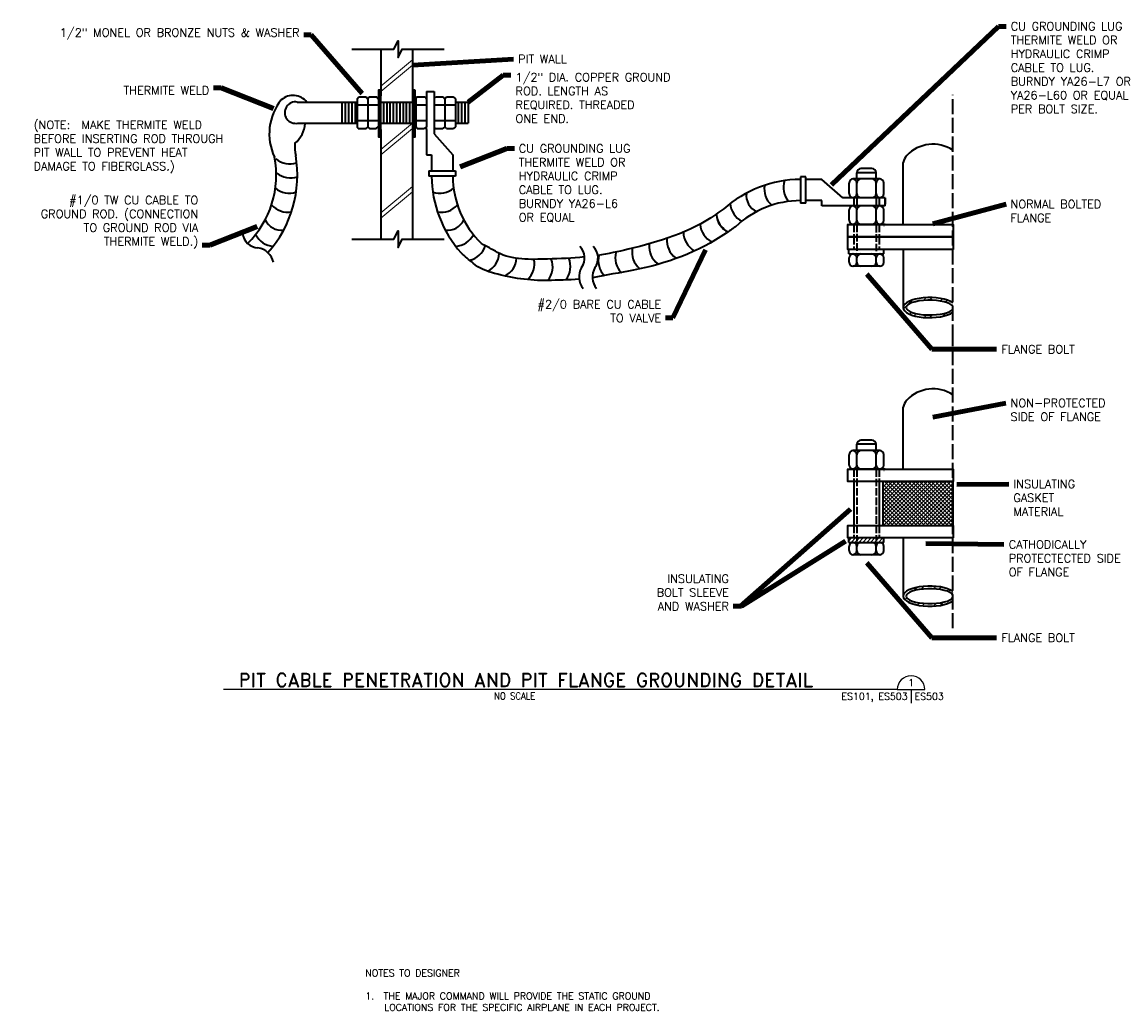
# Model space of a CAD drawing. Extents: x -524 to 247, y -164 to 426.
# Tile 3 of 7: x -101 to 119, y -164 to 33. Entities that reach past the tile are written whole.
import ezdxf
from ezdxf.enums import TextEntityAlignment as Align

# ---------------------------------------------------------------- set-up
doc = ezdxf.new("R2010")
doc.units = 0
doc.header["$MEASUREMENT"] = 0
doc.linetypes.add('ACAD_ISO02W100', pattern=[15, 12, -3])
for name, color, linetype, lineweight in [('E-Anno-Patt', 152, 'Continuous', 18), ('E-Anno-Text', 53, 'Continuous', 25), ('E-Detl-Grph', 33, 'Continuous', 35)]:
    doc.layers.add(name, color=color, linetype=linetype, lineweight=lineweight)
doc.styles.add('bord', font='romand.shx')
doc.styles.add('NOTES', font='romans.shx')
doc.dimstyles.new('EARCH', dxfattribs={"dimtxt": 0.125, "dimasz": 0.125, "dimexe": 0.0625, "dimexo": 0.0625, "dimgap": 0.0625, "dimtad": 1, "dimdec": 4, "dimzin": 3, "dimdsep": 46, "dimlunit": 4, "dimtxsty": 'NOTES', "dimcen": 0.09, "dimclrd": 256, "dimclre": 256, "dimadec": 0, "dimazin": 0, "dimtfac": 0.75, "dimtdec": 4, "dimtmove": 1, "dimatfit": 3, "dimfxl": 0, "dimfrac": 1, "dimtolj": 1, "dimtzin": 3, "dimlwd": 18, "dimlwe": 18, "dimarcsym": 0})
pattern_1 = [(45, (0, 0), (-1.75009, 1.75009), []), (45, (1.1667, 0), (-1.75009, 1.75009), [])]

# ---------------------------------------------------------------- blocks, each defined once
blk = doc.blocks.new('cutsymb_1')
for p, q in [((-0.25, 0), (0.25, 0)), ((0, 0), (0, -0.25))]:
    blk.add_line(p, q)
blk.add_arc((0, 0), 0.25, 0, 180)
at = {"lineweight": 35, "style": 'NOTES'}
blk.add_attdef('DETAIL', text='', height=0.125, dxfattribs=at).set_placement((0, 0.125), align=Align.MIDDLE_CENTER)
blk.add_attdef('CUTON', text='', height=0.125, dxfattribs=at).set_placement((-0.0625, -0.125), align=Align.MIDDLE_RIGHT)
blk.add_attdef('FOUNDON', text='', height=0.125, dxfattribs=at).set_placement((0.0625, -0.125), align=Align.MIDDLE_LEFT)

msp = doc.modelspace()

# ---------------------------------------------------------------- hatches: boundary and pattern name
at = {"layer": 'E-Anno-Patt'}
h = msp.add_hatch(dxfattribs=at)
h.set_pattern_fill('ANSI32', color=256, style=0)
h.set_pattern_definition(pattern_1)
edge = h.paths.add_edge_path(flags=16)
edge.add_ellipse((80.17066, -23.99037), major_axis=(-4.6994, 0.00202), ratio=0.313594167, start_angle=-171.1291229, end_angle=171.1445879, ccw=False)
edge.add_line((84.81395, -23.76511), (84.81395, -23.05201))
edge.add_ellipse((80.17066, -23.99037), major_axis=(-5.2516, 0), ratio=0.382471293, start_angle=207.8510259, end_angle=512.1489741)
edge.add_line((84.81395, -24.92873), (84.81395, -24.21923))
h = msp.add_hatch(dxfattribs=at)
h.set_pattern_fill('ANSI37', color=256, style=0)
h.set_pattern_definition([(45, (0, 0), (-0.3889087, 0.3889087), []), (135, (0, 0), (-0.3889087, -0.3889087), [])])
h.paths.add_polyline_path([(70.86155, -58.71397), (70.86155, -67.42762), (70.9127, -67.47877), (84.81395, -67.47877), (84.81395, -58.71397)], flags=16)
h = msp.add_hatch(dxfattribs=at)
h.set_pattern_fill('ANSI31', color=256, style=0)
h.set_pattern_definition([(45, (0, 0), (-0.3889087, 0.3889087), [])])
h.paths.add_polyline_path([(64.05378, -70.82854), (71.03328, -70.82854), (71.03328, -69.95377), (64.05378, -69.95377)])
h = msp.add_hatch(dxfattribs=at)
h.set_pattern_fill('ANSI32', color=256, style=0)
h.set_pattern_definition(pattern_1)
edge = h.paths.add_edge_path()
edge.add_ellipse((80.17066, -81.56382), major_axis=(-4.6994, 0.00202), ratio=0.313594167, start_angle=-171.1291229, end_angle=171.1445879, ccw=False)
edge.add_line((84.81395, -81.33856), (84.81395, -80.62546))
edge.add_ellipse((80.17066, -81.56382), major_axis=(-5.2516, 0), ratio=0.382471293, start_angle=207.8510259, end_angle=512.1489741)
edge.add_line((84.81395, -82.50218), (84.81395, -81.79268))

# ---------------------------------------------------------------- linework, layer by layer
for p, q in [((-29.24065, 20.18064), (-22.9228, 25.44579)), ((-29.24065, 19.12794), (-22.9228, 24.39309)), ((-29.24065, 7.54494), (-22.9228, 12.81009)), ((-29.24065, 6.49224), (-22.9228, 11.75739)), ((-29.24065, -5.09076), (-22.9228, 0.17439)), ((-29.24065, -6.14346), (-22.9228, -0.87831))]:
    msp.add_line(p, q, dxfattribs=at)
at = {"layer": 'E-Anno-Text'}
msp.add_line((73.72246, -100.19465), (-60.65127, -100.19465), dxfattribs=at)
at = {"layer": 'E-Detl-Grph'}
for p, q in [((-29.24065, 27.55284), (-29.24065, 18.27984)), ((-22.9228, 27.55284), (-22.9228, -10.35591)), ((-33.9547, 17.63634), (-33.6247, 18.07524)), ((-33.9547, 17.63634), (-33.9547, 12.00324)), ((-33.6247, 18.07524), (-32.15125, 18.07524)), ((-32.15125, 18.07524), (-31.84765, 17.60004)), ((-31.84765, 17.60004), (-31.55395, 18.07524)), ((-31.84765, 17.60004), (-31.84765, 12.03789)), ((-31.55395, 18.07524), (-30.0706, 18.07524)), ((-30.0706, 18.07524), (-29.74225, 17.57364)), ((-29.74225, 17.57364), (-29.74225, 12.03129)), ((-21.98395, 18.04719), (-22.28755, 17.64624)), ((-22.28755, 17.64624), (-22.28755, 12.04119)), ((-21.98395, 18.04719), (-20.44615, 18.04719)), ((-20.44615, 18.04719), (-20.18215, 17.49774)), ((-20.18215, 19.09989), (-18.6031, 19.09989)), ((-20.18215, 19.09989), (-20.18215, 18.22869)), ((-20.18215, 18.22869), (-20.18215, 17.49774)), ((-18.6031, 19.09989), (-18.6031, 18.10989)), ((-18.6031, 18.10989), (-18.6031, 17.74854)), ((-18.6031, 17.74854), (-18.29125, 18.04719)), ((-18.6031, 17.74854), (-18.6031, 12.01479)), ((-18.29125, 18.04719), (-16.80625, 18.04719)), ((-16.80625, 18.04719), (-16.49605, 17.64129)), ((-16.49605, 17.64129), (-16.13635, 18.04719)), ((-16.49605, 17.64129), (-16.49605, 12.07914)), ((-16.13635, 18.04719), (-14.83945, 18.04719)), ((-14.83945, 18.04719), (-14.39065, 17.68089)), ((-14.39065, 17.68089), (-14.39065, 12.07419)), ((-45.91555, 17.02254), (-33.9382, 17.02254)), ((-37.03525, 16.91034), (-37.03525, 12.89424)), ((-36.37525, 16.91034), (-36.37525, 12.89424)), ((-35.71525, 16.91034), (-35.71525, 12.89424)), ((-35.05525, 16.91034), (-35.05525, 12.89424)), ((-34.39525, 16.91034), (-34.39525, 12.89424)), ((-33.9547, 16.49619), (-31.84765, 16.49619)), ((-31.84765, 16.49619), (-29.74225, 16.49619)), ((-29.11525, 17.02254), (-23.0944, 17.02254)), ((-28.74565, 16.91034), (-28.74565, 12.89424)), ((-28.09225, 16.91034), (-28.09225, 12.89424)), ((-27.43885, 16.91034), (-27.43885, 12.89424)), ((-26.78545, 16.91034), (-26.78545, 12.89424)), ((-26.13205, 16.91034), (-26.13205, 12.89424)), ((-25.47865, 16.91034), (-25.47865, 12.89424)), ((-24.8269, 16.91034), (-24.8269, 12.89424)), ((-24.1735, 16.91034), (-24.1735, 12.89424)), ((-23.5201, 16.91034), (-23.5201, 12.89424)), ((-22.28755, 16.46649), (-20.18215, 16.46649)), ((-20.18215, 17.49774), (-20.18215, 12.07749)), ((-18.6031, 16.46649), (-16.49605, 16.46649)), ((-16.49605, 16.46649), (-14.39065, 16.46649)), ((-14.389, 16.99284), (-11.8546, 16.99284)), ((-13.8148, 16.88064), (-13.8148, 12.86454)), ((-13.1614, 16.88064), (-13.1614, 12.86454)), ((-12.508, 16.88064), (-12.508, 12.86454)), ((-11.8546, 16.99284), (-11.8546, 12.78204)), ((-33.9547, 13.33644), (-31.84765, 13.33644)), ((-31.84765, 13.33644), (-29.74225, 13.33644)), ((-22.28755, 13.30839), (-20.18215, 13.30839)), ((-18.6031, 13.30839), (-16.49605, 13.30839)), ((-16.49605, 13.30839), (-14.39065, 13.30839)), ((-45.82315, 12.81009), (-34.0306, 12.81009)), ((-33.7468, 11.75739), (-33.9547, 12.00324)), ((-33.7468, 11.75739), (-32.14795, 11.75739)), ((-32.14795, 11.75739), (-31.84765, 12.03789)), ((-31.84765, 12.03789), (-31.5193, 11.75739)), ((-31.5193, 11.75739), (-30.17785, 11.75739)), ((-30.17785, 11.75739), (-29.7769, 12.07254)), ((-29.24065, 11.51979), (-29.24065, -10.35591)), ((-29.11525, 12.81009), (-23.0944, 12.81009)), ((-22.02025, 11.72934), (-22.28755, 12.04119)), ((-22.02025, 11.72934), (-20.6095, 11.72934)), ((-20.18215, 12.07749), (-20.6095, 11.72934)), ((-20.18215, 11.51649), (-20.18215, 12.07749)), ((-20.18215, 11.51649), (-20.18215, 6.46419)), ((-18.36055, 11.72934), (-18.6031, 12.01479)), ((-18.6031, 12.01479), (-18.6031, 11.46369)), ((-18.6031, 11.46369), (-18.6031, 10.67499)), ((-18.36055, 11.72934), (-16.8706, 11.72934)), ((-16.49605, 12.07914), (-16.8706, 11.72934)), ((-16.17265, 11.72934), (-16.49605, 12.07914)), ((-16.17265, 11.72934), (-14.76025, 11.72934)), ((-14.39065, 12.07419), (-14.76025, 11.72934)), ((-14.3758, 12.78204), (-11.8546, 12.78204)), ((-18.6031, 10.67499), (-14.917, 6.46419)), ((-20.18215, 6.46419), (-19.12945, 6.46419)), ((-19.12945, 6.46419), (-19.12945, 3.30444)), ((-14.917, 6.46419), (-14.917, 3.30444)), ((74.9189, -7.43197), (74.9189, 4.97438)), ((-19.6558, 3.30444), (-14.39065, 3.30444)), ((-19.6558, 3.30444), (-19.6558, 2.25174)), ((-14.39065, 2.25174), (-19.6558, 2.25174)), ((-14.39065, 3.30444), (-14.39065, 2.25174)), ((69.4871, 2.91463), (65.6525, 2.91463)), ((65.6525, 1.67878), (65.6525, 2.91463)), ((68.66375, 3.73963), (66.4775, 3.73963)), ((69.4871, 1.67878), (69.4871, 2.91463)), ((55.48685, 2.10819), (54.43415, 2.10819)), ((54.43415, 2.10819), (54.43415, -3.15696)), ((55.48685, -3.15696), (55.48685, 2.10819)), ((58.6466, 1.58184), (55.48685, 1.58184)), ((62.8574, -2.10426), (58.6466, 1.58184)), ((64.10645, -1.21848), (64.10645, 0.84402)), ((70.2098, 1.66902), (64.93145, 1.66902)), ((65.6525, -1.21848), (65.6525, 0.84402)), ((69.4871, -1.21848), (69.4871, 0.84402)), ((71.0348, -1.21848), (71.0348, 0.84402)), ((63.6461, -2.10426), (62.8574, -2.10426)), ((64.1972, -2.10426), (63.6461, -2.10426)), ((71.2823, -2.10426), (64.1972, -2.10426)), ((71.2823, -2.10426), (71.2823, -3.34176)), ((71.2823, -3.68331), (71.2823, -2.10426)), ((55.48685, -3.15696), (54.43415, -3.15696)), ((58.6466, -2.63061), (55.48685, -2.63061)), ((58.6466, -3.68331), (58.6466, -2.63061)), ((71.2823, -3.68331), (58.6466, -3.68331)), ((70.2098, -3.69279), (64.93145, -3.69279)), ((64.10645, -6.58029), (64.10645, -4.51779)), ((65.6525, -6.58029), (65.6525, -4.51779)), ((69.4871, -6.58029), (69.4871, -4.51779)), ((71.0348, -6.58029), (71.0348, -4.51779)), ((63.6989, -7.44187), (64.2599, -7.44187)), ((69.68015, -7.44187), (64.2599, -7.44187)), ((70.4111, -7.44187), (69.68015, -7.44187)), ((71.2823, -7.44187), (70.4111, -7.44187)), ((71.06807, -7.59724), (71.0909, -7.62007)), ((65.03306, -9.85778), (65.03306, -9.90532)), ((70.10653, -9.89684), (70.10653, -9.90532)), ((64.05378, -13.25509), (64.05378, -12.38004)), ((71.03328, -13.25509), (71.03328, -12.38032)), ((74.9189, -12.38032), (74.9189, -23.98972)), ((64.05378, -13.25509), (71.03328, -13.25509)), ((64.10645, -14.90936), (64.10645, -14.08436)), ((65.6525, -14.90936), (65.6525, -14.08436)), ((69.4871, -14.90936), (69.4871, -14.08436)), ((71.0348, -14.90936), (71.0348, -14.08436)), ((70.2098, -15.73436), (64.93145, -15.73436)), ((74.9189, -56.24062), (74.9189, -43.83427)), ((68.66375, -50.4386), (66.4775, -50.4386)), ((70.2098, -52.50922), (64.93145, -52.50922)), ((69.4871, -51.2636), (65.6525, -51.2636)), ((65.6525, -52.49945), (65.6525, -51.2636)), ((69.4871, -52.49945), (69.4871, -51.2636)), ((64.10645, -55.39672), (64.10645, -53.33422)), ((65.6525, -55.39672), (65.6525, -53.33422)), ((69.4871, -55.39672), (69.4871, -53.33422)), ((71.0348, -55.39672), (71.0348, -53.33422)), ((63.6989, -56.25052), (64.2599, -56.25052)), ((69.68015, -56.25052), (64.2599, -56.25052)), ((70.4111, -56.25052), (69.68015, -56.25052)), ((71.2823, -56.25052), (70.4111, -56.25052)), ((71.06807, -56.40589), (71.0909, -56.42872)), ((65.03306, -58.71397), (65.03306, -67.47877)), ((70.10653, -58.71397), (70.10653, -67.47877)), ((64.05378, -70.82854), (64.05378, -69.95349)), ((71.03328, -70.82854), (71.03328, -69.95377)), ((74.9189, -69.95377), (74.9189, -81.56317)), ((64.05378, -70.82854), (71.03328, -70.82854)), ((64.10645, -72.48281), (64.10645, -71.65781)), ((65.6525, -72.48281), (65.6525, -71.65781)), ((69.4871, -72.48281), (69.4871, -71.65781)), ((71.0348, -72.48281), (71.0348, -71.65781)), ((70.2098, -73.30781), (64.93145, -73.30781))]:
    msp.add_line(p, q, dxfattribs=at)
at = {"layer": 'E-Detl-Grph', "linetype": 'ACAD_ISO02W100', "ltscale": 0.25}
for p, q in [((84.81395, -30.38196), (84.81395, 18.42669)), ((84.81395, -87.95541), (84.81395, -30.38196))]:
    msp.add_line(p, q, dxfattribs=at)
at = {"layer": 'E-Detl-Grph', "linetype": 'ACAD_ISO02W100', "ltscale": 0.125}
for p, q in [((65.03292, -2.07249), (65.03292, -3.67134)), ((65.6525, -2.10618), (65.6525, -3.67808)), ((69.4871, -2.11581), (69.4871, -3.67808)), ((70.10667, -2.05324), (70.10667, -3.67134)), ((65.03292, -7.43238), (65.03292, -9.92031)), ((65.6525, -7.41169), (65.6525, -13.04692)), ((69.4871, -7.48981), (69.4871, -13.03716)), ((70.10667, -7.43238), (70.10667, -9.90106)), ((65.03306, -9.90532), (65.03306, -12.34086)), ((70.10653, -9.90532), (70.10653, -12.38004)), ((65.03292, -56.24103), (65.03292, -58.72896)), ((65.6525, -56.24103), (65.6525, -70.62037)), ((69.4871, -56.26028), (69.4871, -70.61061)), ((70.10667, -56.24103), (70.10667, -58.70971)), ((65.03306, -67.47877), (65.03306, -69.91431)), ((70.10653, -67.47877), (70.10653, -69.95349))]:
    msp.add_line(p, q, dxfattribs=at)
at = {"layer": 'E-Detl-Grph', "flags": 128}
for points in [[(-35.03215, 27.55284), (-26.64355, 27.55284), (-25.81855, 29.20284), (-25.81855, 25.90284), (-24.99355, 27.55284), (-16.60495, 27.55284)], [(-35.03215, -10.35591), (-26.64355, -10.35591), (-25.81855, -8.70591), (-25.81855, -12.00591), (-24.99355, -10.35591), (-16.60495, -10.35591)]]:
    msp.add_lwpolyline(points, dxfattribs=at)
at = {"layer": 'E-Detl-Grph'}
for centre, radius, start, end in [((-46.7673, 14.83707), 3.5137, 38.0160944, 131.7752583), ((-40.67839, 10.67554), 10.81922, 141.1826583, 205.3042222), ((-46.26526, 14.90774), 2.14334, 80.5947167, 281.8888583), ((-49.91178, 13.0724), 5.55952, 309.5586861, 356.2738167), ((-36.94693, 8.10154), 9.449, 175.8450833, 190.5769861), ((80.85341, 1.29504), 7.30173, 57.1413583, 136.0704361), ((-69.14068, 2.41662), 19.03149, 314.3995639, 11.0098028), ((-69.14068, 2.41662), 23.24346, 318.3550278, 9.785675), ((-47.42982, 9.05962), 4.363, 230.7035944, 288.4809056), ((78.31181, 4.17865), 3.48484, 141.2311194, 166.7984806), ((-47.24735, 6.23001), 4.363, 230.7035944, 288.4809056), ((4.11409, 2.38775), 23.24346, 180.3357361, 221.6449722), ((4.11409, 2.38775), 19.03149, 180.3357361, 225.6004361), ((66.47846, 2.91568), 0.82467, 90, 180), ((68.66384, 2.91568), 0.82467, 0, 90), ((54.57015, -21.66335), 23.24346, 90.3357361, 131.6449722), ((51.34704, -0.3906), 4.14171, 168.8785444, 230.0214972), ((55.37146, -0.04366), 4.363, 161.5190944, 219.2964056), ((64.9322, 0.84424), 0.82467, 90, 180), ((64.82912, 0.84424), 0.82467, 0, 90), ((66.47846, 0.84424), 0.82467, 90, 180), ((68.66384, 0.84424), 0.82467, 0, 90), ((70.31318, 0.84424), 0.82467, 90, 180), ((70.21009, 0.84424), 0.82467, 0, 90), ((-47.52098, 3.21793), 4.363, 230.7035944, 288.4809056), ((-17.5056, 3.18906), 4.363, 251.5190944, 309.2964056), ((47.16937, -1.59076), 3.55805, 172.8990917, 245.5023944), ((64.9322, -1.21743), 0.82467, 180, 270), ((64.82912, -1.21743), 0.82467, 270, 0), ((66.47846, -1.21743), 0.82467, 180, 270), ((68.66384, -1.21743), 0.82467, 270, 0), ((70.31318, -1.21743), 0.82467, 180, 270), ((70.21009, -1.21743), 0.82467, 270, 0), ((-47.86792, -0.80648), 4.14171, 219.9785028, 281.1214556), ((-17.15866, -0.83536), 4.14171, 258.8785444, 320.0214972), ((44.72777, -2.90416), 4.33316, 184.3561194, 242.7054778), ((54.57015, -21.66335), 19.03149, 90.3357361, 133.5807139), ((64.9322, -4.51757), 0.82467, 90, 180), ((64.82912, -4.51757), 0.82467, 0, 90), ((66.47846, -4.51757), 0.82467, 90, 180), ((68.66384, -4.51757), 0.82467, 0, 90), ((70.31318, -4.51757), 0.82467, 90, 180), ((70.21009, -4.51757), 0.82467, 0, 90), ((-49.06808, -4.98415), 3.55805, 204.4976056, 277.1009083), ((-15.9585, -5.01303), 3.55805, 262.8990917, 335.5023944), ((41.95907, -5.01781), 4.33316, 184.3561194, 242.7054778), ((41.98877, -5.13166), 4.33316, 184.3561194, 242.7054778), ((64.9322, -6.57925), 0.82467, 180, 270), ((64.82912, -6.57925), 0.82467, 270, 0), ((66.47846, -6.57925), 0.82467, 180, 270), ((68.66384, -6.57925), 0.82467, 270, 0), ((70.31318, -6.57925), 0.82467, 180, 270), ((70.21009, -6.57925), 0.82467, 270, 0), ((38.73497, -7.07371), 4.33316, 184.3561194, 242.7054778), ((-53.58661, -8.82578), 3.24929, 186.3317278, 267.1341056), ((-50.38148, -7.42575), 4.33316, 207.2945222, 265.6438806), ((-14.6451, -7.45463), 4.33316, 274.3561194, 332.7054778), ((32.10682, -10.60815), 4.33316, 174.6106722, 232.9600306), ((35.4088, -8.89452), 4.33316, 181.0458972, 239.3952556), ((-54.30009, -15.72904), 3.6993, 12.0320639, 81.4337694), ((-12.5257, -10.32516), 4.33316, 282.7977639, 341.1471222), ((8.12563, -14.07371), 3.24929, 324.0200972, 44.822475), ((10.80688, -14.10176), 3.24929, 324.0200972, 44.822475), ((21.8091, -14.01051), 4.33316, 166.1256944, 224.4750528), ((25.15775, -12.92557), 4.33316, 170.3510139, 228.7003722), ((28.56918, -11.79029), 4.33316, 174.8419, 233.1912583), ((-9.94934, -12.88753), 4.33316, 297.375325, 355.7246833), ((-6.51074, -13.85773), 4.33316, 297.375325, 355.7246833), ((-2.95739, -15.26445), 4.33316, 313.7990417, 12.1484), ((0.68208, -15.83682), 4.33316, 320.65275, 20.821575), ((4.23069, -15.8274), 4.33316, 322.3752139, 23.1338972), ((18.44145, -14.60946), 4.33316, 166.1256944, 224.4750528), ((64.9322, -14.08446), 0.82467, 90, 180), ((64.9322, -14.90913), 0.82467, 180, 270), ((64.82912, -14.08446), 0.82467, 0, 90), ((64.82912, -14.90913), 0.82467, 270, 0), ((66.47846, -14.08446), 0.82467, 90, 180), ((66.47846, -14.90913), 0.82467, 180, 270), ((68.66384, -14.08446), 0.82467, 0, 90), ((68.66384, -14.90913), 0.82467, 270, 0), ((70.31318, -14.08446), 0.82467, 90, 180), ((70.31318, -14.90913), 0.82467, 180, 270), ((70.21009, -14.08446), 0.82467, 0, 90), ((70.21009, -14.90913), 0.82467, 270, 0), ((13.94966, -17.84794), 3.6993, 149.7204333, 219.1221389), ((16.63091, -17.87599), 3.6993, 149.7204333, 219.1221389), ((80.85341, -47.51361), 7.30173, 57.1413583, 136.0704361), ((78.31181, -44.63), 3.48484, 141.2311194, 166.7984806), ((66.47846, -51.26256), 0.82467, 90, 180), ((68.66384, -51.26256), 0.82467, 0, 90), ((64.9322, -53.33399), 0.82467, 90, 180), ((64.82912, -53.33399), 0.82467, 0, 90), ((66.47846, -53.33399), 0.82467, 90, 180), ((68.66384, -53.33399), 0.82467, 0, 90), ((70.31318, -53.33399), 0.82467, 90, 180), ((70.21009, -53.33399), 0.82467, 0, 90), ((64.9322, -55.39567), 0.82467, 180, 270), ((64.82912, -55.39567), 0.82467, 270, 0), ((66.47846, -55.39567), 0.82467, 180, 270), ((68.66384, -55.39567), 0.82467, 270, 0), ((70.31318, -55.39567), 0.82467, 180, 270), ((70.21009, -55.39567), 0.82467, 270, 0), ((64.9322, -71.65791), 0.82467, 90, 180), ((64.82912, -71.65791), 0.82467, 0, 90), ((66.47846, -71.65791), 0.82467, 90, 180), ((68.66384, -71.65791), 0.82467, 0, 90), ((70.31318, -71.65791), 0.82467, 90, 180), ((70.21009, -71.65791), 0.82467, 0, 90), ((64.9322, -72.48258), 0.82467, 180, 270), ((64.82912, -72.48258), 0.82467, 270, 0), ((66.47846, -72.48258), 0.82467, 180, 270), ((68.66384, -72.48258), 0.82467, 270, 0), ((70.31318, -72.48258), 0.82467, 180, 270), ((70.21009, -72.48258), 0.82467, 270, 0)]:
    msp.add_arc(centre, radius, start, end, dxfattribs=at)
for centre, major_axis, ratio, start_param, end_param in [((80.17066, -23.99037), (-5.2516, 0), 0.382471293, 3.627684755, 8.938685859), ((80.17066, -23.99037), (-4.6994, 0.00202), 0.313594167, 3.296418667, 9.270221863), ((80.17066, -81.56382), (-5.2516, 0), 0.382471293, 3.627684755, 8.938685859), ((80.17066, -81.56382), (-4.6994, 0.00202), 0.313594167, 3.296418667, 9.270221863)]:
    msp.add_ellipse(centre, major_axis=major_axis, ratio=ratio, start_param=start_param, end_param=end_param, dxfattribs=at)
for points, knots in [([(39.1139, -4.28061), (38.58818, -4.65144), (38.06255, -5.0222), (37.5365, -5.39271), (32.41165, -9.00219), (26.1936, -10.90014), (20.0729, -12.36066), (18.06168, -12.84057), (16.05169, -13.26183), (14.0141, -13.57011)], [0, 0, 0, 0, 0.071719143, 0.071719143, 0.071719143, 0.770413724, 0.770413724, 0.770413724, 1, 1, 1, 1]), ([(41.4503, -7.87761), (40.82605, -8.30331), (40.2018, -8.72901), (39.57755, -9.15471), (34.10829, -12.8844), (27.63861, -15.29475), (21.1322, -16.51536), (18.3998, -17.02796), (15.6674, -17.54056), (12.935, -18.05316)], [0, 0, 0, 0, 0.074401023, 0.074401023, 0.074401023, 0.726252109, 0.726252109, 0.726252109, 1, 1, 1, 1]), ([(10.2818, -18.32211), (8.17623, -18.4922), (6.06061, -18.5438), (3.95075, -18.58611), (0.40371, -18.65722), (-3.10486, -18.11146), (-6.6076, -17.17041), (-8.14781, -16.75661), (-9.64866, -16.16636), (-10.83325, -15.14916), (-11.64285, -14.45396), (-12.45245, -13.75876), (-13.26205, -13.06356)], [0, 0, 0, 0, 0.254736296, 0.254736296, 0.254736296, 0.682992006, 0.682992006, 0.682992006, 0.871301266, 0.871301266, 0.871301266, 1, 1, 1, 1]), ([(11.36255, -13.89516), (8.9091, -14.14337), (6.43944, -14.22373), (3.9788, -14.30106), (0.63569, -14.40612), (-3.03832, -14.57731), (-5.9806, -12.97776), (-7.05805, -12.39201), (-8.1355, -11.80626), (-9.21295, -11.22051)], [0, 0, 0, 0, 0.350121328, 0.350121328, 0.350121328, 0.825806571, 0.825806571, 0.825806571, 1, 1, 1, 1])]:
    msp.add_open_spline(points, degree=3, knots=knots, dxfattribs=at)
for points in [[(-29.24065, 19.41174), (-29.7472, 19.41174), (-29.7472, 10.09749), (-29.24065, 10.09749)], [(-22.37665, 19.41174), (-22.88485, 19.41174), (-22.88485, 10.09749), (-22.37665, 10.09749)], [(84.8882, -9.90532), (63.85895, -9.90532), (63.85895, -7.43197), (84.8882, -7.43197)], [(84.8816, -12.38032), (63.85235, -12.38032), (63.85235, -9.90532), (84.8816, -9.90532)], [(84.8882, -58.71397), (63.85895, -58.71397), (63.85895, -56.24062), (84.8882, -56.24062)], [(84.8816, -58.71397), (70.86155, -58.71397), (70.86155, -67.47877), (84.8816, -67.47877)], [(84.8816, -69.95377), (63.85235, -69.95377), (63.85235, -67.47877), (84.8816, -67.47877)]]:
    msp.add_3dface(points, dxfattribs=at)

# ---------------------------------------------------------------- block references
at = {"layer": 'E-Anno-Text'}
ref = msp.add_blockref('cutsymb_1', (76.47246, -100.19465), dxfattribs=dict(at, xscale=11, yscale=11, zscale=11))
ref.add_attrib('DETAIL', '1', dxfattribs={"layer": '0', "lineweight": 35, "height": 1.375, "style": 'NOTES'}).set_placement((76.47246, -98.81965), align=Align.MIDDLE_CENTER)
ref.add_attrib('CUTON', 'ES101, ES503', dxfattribs={"lineweight": 35, "height": 1.375, "style": 'NOTES'}).set_placement((75.78496, -101.56965), align=Align.MIDDLE_RIGHT)
ref.add_attrib('FOUNDON', 'ES503', dxfattribs={"lineweight": 35, "height": 1.375, "style": 'NOTES'}).set_placement((77.15996, -101.56965), align=Align.MIDDLE_LEFT)

# ---------------------------------------------------------------- texts
at = {"layer": 'E-Anno-Text', "style": 'bord'}
msp.add_text('PIT CABLE PENETRATION AND PIT FLANGE GROUNDING DETAIL  ', height=2.75, dxfattribs=at).set_placement((60.61168, -99.66366), align=Align.RIGHT)
at = {"layer": 'E-Anno-Text', "style": 'NOTES', "width": 0.9}
msp.add_text('NO SCALE', height=1.375, dxfattribs=at).set_placement((-6.6736, -101.50232), align=Align.MIDDLE_LEFT)
at = {"layer": 'E-Anno-Text', "char_height": 1.65, "style": 'NOTES'}
for s, insert, attachment_point in [('CU GROUNDING LUG\\PTHERMITE WELD OR\\PHYDRAULIC CRIMP\\PCABLE TO LUG.\\PBURNDY YA26-L7 OR\\PYA26-L60 OR EQUAL\\PPER BOLT SIZE.', (96.33425, 32.96319), 1), ('1/2" DIA. COPPER GROUND\\PROD. LENGTH AS\\PREQUIRED. THREADED\\PONE END.', (-2.39699, 22.79361), 1), ('CU GROUNDING LUG\\PTHERMITE WELD OR \\PHYDRAULIC CRIMP\\PCABLE TO LUG.\\PBURNDY YA26-L6\\POR EQUAL', (-1.75616, 8.59334), 1), ('#1/0 TW CU CABLE TO\\PGROUND ROD. (CONNECTION\\PTO GROUND ROD VIA\\PTHERMITE WELD.)', (-65.67318, -12.16795), 9), ('NORMAL BOLTED\\PFLANGE', (96.30007, -2.51535), 1), ('#2/0 BARE CU CABLE\\PTO VALVE', (26.67132, -26.90617), 9), ('NON-PROTECTED\\PSIDE OF FLANGE', (96.30007, -42.20267), 1), ('INSULATING\\PGASKET\\PMATERIAL', (96.8705, -58.36266), 1), ('CATHODICALLY\\PPROTECTECTED SIDE\\POF FLANGE', (95.93776, -70.42689), 1), ('INSULATING\\PBOLT SLEEVE\\PAND WASHER', (40.16221, -84.41342), 9)]:
    msp.add_mtext(s, dxfattribs=dict(at, insert=insert, attachment_point=attachment_point))
at = {"layer": 'E-Anno-Text', "char_height": 1.65, "line_spacing_factor": 0.601432, "style": 'NOTES'}
for s, insert, attachment_point in [('1/2" MONEL OR BRONZE NUTS & WASHER', (-45.46331, 29.50725), 9), ('PIT WALL', (-1.86297, 25.59876), 4), ('THERMITE WELD', (-63.44918, 18.53868), 9), ('FLANGE BOLT', (94.47869, -32.29679), 4), ('FLANGE BOLT', (94.47869, -89.87024), 4)]:
    msp.add_mtext(s, dxfattribs=dict(at, insert=insert, attachment_point=attachment_point))
at = {"layer": 'E-Anno-Text', "attachment_point": 1, "style": 'NOTES'}
for s, insert, char_height, width in [('(NOTE:  MAKE THERMITE WELD BEFORE INSERTING ROD THROUGH  PIT WALL TO PREVENT HEAT  DAMAGE TO FIBERGLASS.)', (-98.49107, 13.29371), 1.65, 43.4652272), ('NOTES TO DESIGNER\\P\\P1.  THE MAJOR COMMAND WILL PROVIDE THE STATIC GROUND\\P    LOCATIONS FOR THE SPECIFIC AIRPLANE IN EACH PROJECT.', (-32.35217, -156.05778), 1.375, 73.5012624)]:
    msp.add_mtext(s, dxfattribs=dict(at, insert=insert, char_height=char_height, width=width))

# ---------------------------------------------------------------- leaders
at = {"layer": 'E-Anno-Text', "annotation_type": 0, "has_hookline": 1}
for points, hookline_direction, text_width in [([(60.59855, 0.47964), (93.93704, 32.1099), (95.43704, 32.1099)], 0, 25.34611), ([(-32.97598, 18.75161), (-43.13831, 30.41888), (-44.63831, 30.41888)], 1, 48.54169), ([(-11.8546, 16.99284), (-4.84578, 22.37246), (-3.34578, 22.37246)], 0, 32.06056), ([(-50.66398, 15.71409), (-61.12418, 19.84975), (-62.62418, 19.84975)], 1, 20.73441), ([(-13.41055, 4.12614), (-4.10566, 7.74005), (-2.60566, 7.74005)], 0, 25.47313), ([(-53.89825, -7.80666), (-63.34818, -11.51854), (-64.84818, -11.51854)], 1, 35.20713), ([(35.51195, -12.44151), (28.99632, -26.05288), (27.49632, -26.05288)], 1, 25.22538), ([(64.42023, -64.17436), (42.48721, -83.56012), (40.98721, -83.56012)], 1, 17.19295)]:
    msp.add_leader(points, dimstyle='EARCH', override={"dimscale": 12, "dimtad": 0, "dimclrd": 0, "dimlwd": 65534}, dxfattribs=dict(at, hookline_direction=hookline_direction, text_width=text_width))
at = {"layer": 'E-Anno-Text'}
for points in [[(-22.9228, 24.39309), (-2.82493, 25.59876)], [(80.81723, -7.26174), (95.41543, -3.36865)], [(67.63002, -17.31616), (80.60786, -32.29679), (93.52804, -32.28233)], [(80.81723, -45.88233), (95.34248, -43.05596)], [(85.60203, -59.31077), (95.93303, -59.21595)], [(63.42898, -70.60896), (42.63721, -83.58842), (40.98721, -83.58842)], [(79.44622, -71.08237), (94.98897, -71.28019)], [(67.63002, -74.88961), (80.60786, -89.87024), (93.52804, -89.85578)]]:
    msp.add_leader(points, dimstyle='EARCH', override={"dimscale": 12, "dimtad": 0, "dimclrd": 0, "dimlwd": 65534}, dxfattribs=at)

doc.saveas('drawing.dxf')
